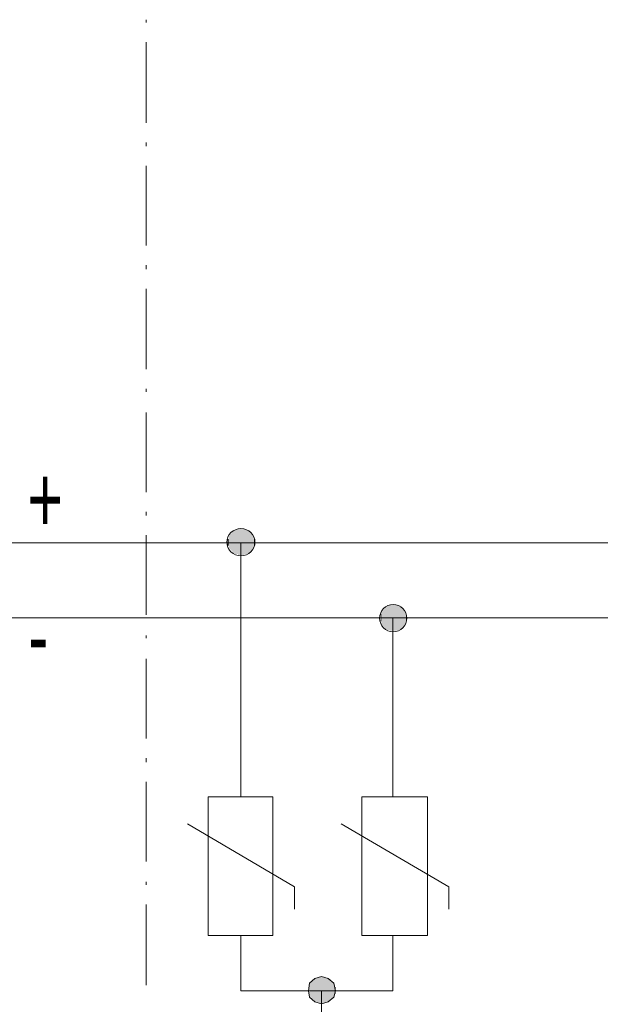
# Model space of a CAD drawing. Header units: millimetres. Extents: x -62780 to 1772512, y -757464 to -52755.
# Tile 23 of 65: x 1712621 to 1712883, y -612387 to -611942. Entities that reach past the tile are written whole.
import ezdxf

# ---------------------------------------------------------------- set-up
doc = ezdxf.new("R2010")
doc.units = ezdxf.units.MM
doc.layers.add('C00-00-00', color=7, linetype='Continuous')
for name, color, linetype, true_color in [('C00-00-FF', 5, 'Continuous', 0x0000ff), ('C01-01-01', 7, 'Continuous', 0x010101), ('C03-03-03', 7, 'Continuous', 0x030303), ('C04-04-04', 7, 'Continuous', 0x040404), ('C05-05-05', 7, 'Continuous', 0x050505), ('C06-06-06', 7, 'Continuous', 0x060606), ('C07-07-07', 7, 'Continuous', 0x070707), ('C08-08-08', 7, 'Continuous', 0x080808), ('C09-09-09', 7, 'Continuous', 0x090909), ('C0B-0B-0B', 7, 'Continuous', 0x0b0b0b), ('C0D-0D-0D', 7, 'Continuous', 0x0d0d0d), ('C0E-0E-0E', 7, 'Continuous', 0x0e0e0e), ('C10-10-10', 7, 'Continuous', 0x101010), ('C12-12-12', 7, 'Continuous', 0x121212), ('C13-13-13', 7, 'Continuous', 0x131313), ('C15-15-15', 7, 'Continuous', 0x151515), ('C17-17-17', 7, 'Continuous', 0x171717), ('C19-19-19', 7, 'Continuous', 0x191919), ('C1A-1A-1A', 7, 'Continuous', 0x1a1a1a), ('C1B-1B-1B', 7, 'Continuous', 0x1b1b1b), ('C1C-1C-1C', 7, 'Continuous', 0x1c1c1c), ('C1D-1D-1D', 7, 'Continuous', 0x1d1d1d), ('C1E-1E-1E', 7, 'Continuous', 0x1e1e1e), ('C1F-1F-1F', 7, 'Continuous', 0x1f1f1f), ('C21-21-21', 7, 'Continuous', 0x212121), ('C23-23-23', 7, 'Continuous', 0x232323), ('C24-24-24', 7, 'Continuous', 0x242424), ('CFF-00-00', 1, 'Continuous', 0xff0000)]:
    doc.layers.add(name, color=color, linetype=linetype, true_color=true_color)
doc.styles.get("Standard").update_dxf_attribs({"font": 'simplex.shx', "width": 0.8})

# ---------------------------------------------------------------- blocks, each defined once
blk = doc.blocks.new('zw$6995')
at = {"layer": 'C00-00-00'}
h = blk.add_hatch(color=256, dxfattribs=at)
h.dxf.hatch_style = 2
h.paths.add_polyline_path([(-30340.496, -28214.181), (-30336.263, -28214.181), (-30336.263, -28108.348), (-30340.496, -28108.348)])
h = blk.add_hatch(color=256, dxfattribs=at)
h.dxf.hatch_style = 2
h.paths.add_polyline_path([(-30336.263, -28209.948), (-30332.029, -28209.948), (-30332.029, -28108.348), (-30336.263, -28108.348)])
h = blk.add_hatch(color=256, dxfattribs=at)
h.dxf.hatch_style = 2
h.paths.add_polyline_path([(-30332.029, -28205.714), (-30327.796, -28205.714), (-30327.796, -28112.581), (-30332.029, -28112.581)])
h = blk.add_hatch(color=256, dxfattribs=at)
h.dxf.hatch_style = 2
h.paths.add_polyline_path([(-30327.796, -28201.481), (-30323.563, -28201.481), (-30323.563, -28116.814), (-30327.796, -28116.814)])
h = blk.add_hatch(color=256, dxfattribs=at)
h.dxf.hatch_style = 2
h.paths.add_polyline_path([(-30323.563, -28197.248), (-30319.329, -28197.248), (-30319.329, -28121.048), (-30323.563, -28121.048)])
h = blk.add_hatch(color=256, dxfattribs=at)
h.dxf.hatch_style = 2
h.paths.add_polyline_path([(-30319.329, -28193.014), (-30315.096, -28193.014), (-30315.096, -28125.281), (-30319.329, -28125.281)])
h = blk.add_hatch(color=256, dxfattribs=at)
h.dxf.hatch_style = 2
h.paths.add_polyline_path([(-30315.096, -28193.014), (-30310.863, -28193.014), (-30310.863, -28129.514), (-30315.096, -28129.514)])
h = blk.add_hatch(color=256, dxfattribs=at)
h.dxf.hatch_style = 2
h.paths.add_polyline_path([(-30310.863, -28176.081), (-30306.629, -28176.081), (-30306.629, -28146.448), (-30310.863, -28146.448)])
h = blk.add_hatch(color=256, dxfattribs=at)
h.dxf.hatch_style = 2
h.paths.add_polyline_path([(-29650.463, -28557.081), (-29646.229, -28557.081), (-29646.229, -28451.248), (-29650.463, -28451.248)])
h = blk.add_hatch(color=256, dxfattribs=at)
h.dxf.hatch_style = 2
h.paths.add_polyline_path([(-29646.229, -28552.848), (-29641.996, -28552.848), (-29641.996, -28455.481), (-29646.229, -28455.481)])
h = blk.add_hatch(color=256, dxfattribs=at)
h.dxf.hatch_style = 2
h.paths.add_polyline_path([(-29641.996, -28548.614), (-29637.763, -28548.614), (-29637.763, -28459.714), (-29641.996, -28459.714)])
h = blk.add_hatch(color=256, dxfattribs=at)
h.dxf.hatch_style = 2
h.paths.add_polyline_path([(-29637.763, -28544.381), (-29633.529, -28544.381), (-29633.529, -28463.948), (-29637.763, -28463.948)])
h = blk.add_hatch(color=256, dxfattribs=at)
h.dxf.hatch_style = 2
h.paths.add_polyline_path([(-29633.529, -28540.148), (-29629.296, -28540.148), (-29629.296, -28468.181), (-29633.529, -28468.181)])
h = blk.add_hatch(color=256, dxfattribs=at)
h.dxf.hatch_style = 2
h.paths.add_polyline_path([(-29629.296, -28535.914), (-29625.063, -28535.914), (-29625.063, -28472.414), (-29629.296, -28472.414)])
h = blk.add_hatch(color=256, dxfattribs=at)
h.dxf.hatch_style = 2
h.paths.add_polyline_path([(-29625.063, -28518.981), (-29620.829, -28518.981), (-29620.829, -28485.114), (-29625.063, -28485.114)])
h = blk.add_hatch(color=256, dxfattribs=at)
h.dxf.hatch_style = 2
h.paths.add_polyline_path([(-29976.429, -30237.714), (-29972.196, -30237.714), (-29972.196, -30131.881), (-29976.429, -30131.881)])
h = blk.add_hatch(color=256, dxfattribs=at)
h.dxf.hatch_style = 2
h.paths.add_polyline_path([(-29972.196, -30233.481), (-29967.963, -30233.481), (-29967.963, -30131.881), (-29972.196, -30131.881)])
h = blk.add_hatch(color=256, dxfattribs=at)
h.dxf.hatch_style = 2
h.paths.add_polyline_path([(-29967.963, -30229.248), (-29963.729, -30229.248), (-29963.729, -30136.114), (-29967.963, -30136.114)])
h = blk.add_hatch(color=256, dxfattribs=at)
h.dxf.hatch_style = 2
h.paths.add_polyline_path([(-29963.729, -30225.014), (-29959.496, -30225.014), (-29959.496, -30140.348), (-29963.729, -30140.348)])
h = blk.add_hatch(color=256, dxfattribs=at)
h.dxf.hatch_style = 2
h.paths.add_polyline_path([(-29959.496, -30220.781), (-29955.263, -30220.781), (-29955.263, -30144.581), (-29959.496, -30144.581)])
h = blk.add_hatch(color=256, dxfattribs=at)
h.dxf.hatch_style = 2
h.paths.add_polyline_path([(-29955.263, -30216.548), (-29951.029, -30216.548), (-29951.029, -30148.814), (-29955.263, -30148.814)])
h = blk.add_hatch(color=256, dxfattribs=at)
h.dxf.hatch_style = 2
h.paths.add_polyline_path([(-29951.029, -30216.548), (-29946.796, -30216.548), (-29946.796, -30153.048), (-29951.029, -30153.048)])
h = blk.add_hatch(color=256, dxfattribs=at)
h.dxf.hatch_style = 2
h.paths.add_polyline_path([(-29946.796, -30199.614), (-29942.563, -30199.614), (-29942.563, -30169.981), (-29946.796, -30169.981)])
at = {"layer": 'C01-01-01'}
h = blk.add_hatch(color=256, dxfattribs=at)
h.dxf.hatch_style = 2
h.paths.add_polyline_path([(-30344.729, -28214.181), (-30340.496, -28214.181), (-30340.496, -28104.114), (-30344.729, -28104.114)])
h = blk.add_hatch(color=256, dxfattribs=at)
h.dxf.hatch_style = 2
h.paths.add_polyline_path([(-29654.696, -28557.081), (-29650.463, -28557.081), (-29650.463, -28447.014), (-29654.696, -28447.014)])
h = blk.add_hatch(color=256, dxfattribs=at)
h.dxf.hatch_style = 2
h.paths.add_polyline_path([(-29980.663, -30237.714), (-29976.429, -30237.714), (-29976.429, -30127.648), (-29980.663, -30127.648)])
at = {"layer": 'C03-03-03'}
h = blk.add_hatch(color=256, dxfattribs=at)
h.dxf.hatch_style = 2
h.paths.add_polyline_path([(-30348.963, -28214.181), (-30344.729, -28214.181), (-30344.729, -28104.114), (-30348.963, -28104.114)])
h = blk.add_hatch(color=256, dxfattribs=at)
h.dxf.hatch_style = 2
h.paths.add_polyline_path([(-29658.929, -28557.081), (-29654.696, -28557.081), (-29654.696, -28447.014), (-29658.929, -28447.014)])
h = blk.add_hatch(color=256, dxfattribs=at)
h.dxf.hatch_style = 2
h.paths.add_polyline_path([(-29984.896, -30237.714), (-29980.663, -30237.714), (-29980.663, -30127.648), (-29984.896, -30127.648)])
at = {"layer": 'C04-04-04'}
h = blk.add_hatch(color=256, dxfattribs=at)
h.dxf.hatch_style = 2
h.paths.add_polyline_path([(-29663.163, -28557.081), (-29658.929, -28557.081), (-29658.929, -28447.014), (-29663.163, -28447.014)])
at = {"layer": 'C05-05-05'}
h = blk.add_hatch(color=256, dxfattribs=at)
h.dxf.hatch_style = 2
h.paths.add_polyline_path([(-30353.196, -28214.181), (-30348.963, -28214.181), (-30348.963, -28104.114), (-30353.196, -28104.114)])
h = blk.add_hatch(color=256, dxfattribs=at)
h.dxf.hatch_style = 2
h.paths.add_polyline_path([(-29989.129, -30237.714), (-29984.896, -30237.714), (-29984.896, -30127.648), (-29989.129, -30127.648)])
at = {"layer": 'C06-06-06'}
h = blk.add_hatch(color=256, dxfattribs=at)
h.dxf.hatch_style = 2
h.paths.add_polyline_path([(-29667.396, -28561.314), (-29663.163, -28561.314), (-29663.163, -28447.014), (-29667.396, -28447.014)])
at = {"layer": 'C07-07-07'}
h = blk.add_hatch(color=256, dxfattribs=at)
h.dxf.hatch_style = 2
h.paths.add_polyline_path([(-30357.429, -28218.414), (-30353.196, -28218.414), (-30353.196, -28099.881), (-30357.429, -28099.881)])
h = blk.add_hatch(color=256, dxfattribs=at)
h.dxf.hatch_style = 2
h.paths.add_polyline_path([(-29993.363, -30241.948), (-29989.129, -30241.948), (-29989.129, -30123.414), (-29993.363, -30123.414)])
at = {"layer": 'C08-08-08'}
h = blk.add_hatch(color=256, dxfattribs=at)
h.dxf.hatch_style = 2
h.paths.add_polyline_path([(-29671.629, -28561.314), (-29667.396, -28561.314), (-29667.396, -28442.781), (-29671.629, -28442.781)])
at = {"layer": 'C09-09-09'}
h = blk.add_hatch(color=256, dxfattribs=at)
h.dxf.hatch_style = 2
h.paths.add_polyline_path([(-30361.663, -28218.414), (-30357.429, -28218.414), (-30357.429, -28099.881), (-30361.663, -28099.881)])
h = blk.add_hatch(color=256, dxfattribs=at)
h.dxf.hatch_style = 2
h.paths.add_polyline_path([(-29675.863, -28561.314), (-29671.629, -28561.314), (-29671.629, -28442.781), (-29675.863, -28442.781)])
h = blk.add_hatch(color=256, dxfattribs=at)
h.dxf.hatch_style = 2
h.paths.add_polyline_path([(-29997.596, -30241.948), (-29993.363, -30241.948), (-29993.363, -30123.414), (-29997.596, -30123.414)])
at = {"layer": 'C0B-0B-0B'}
h = blk.add_hatch(color=256, dxfattribs=at)
h.dxf.hatch_style = 2
h.paths.add_polyline_path([(-30365.896, -28218.414), (-30361.663, -28218.414), (-30361.663, -28099.881), (-30365.896, -28099.881)])
h = blk.add_hatch(color=256, dxfattribs=at)
h.dxf.hatch_style = 2
h.paths.add_polyline_path([(-29680.096, -28561.314), (-29675.863, -28561.314), (-29675.863, -28442.781), (-29680.096, -28442.781)])
h = blk.add_hatch(color=256, dxfattribs=at)
h.dxf.hatch_style = 2
h.paths.add_polyline_path([(-30001.829, -30241.948), (-29997.596, -30241.948), (-29997.596, -30123.414), (-30001.829, -30123.414)])
at = {"layer": 'C0D-0D-0D'}
h = blk.add_hatch(color=256, dxfattribs=at)
h.dxf.hatch_style = 2
h.paths.add_polyline_path([(-30370.129, -28222.648), (-30365.896, -28222.648), (-30365.896, -28099.881), (-30370.129, -28099.881)])
h = blk.add_hatch(color=256, dxfattribs=at)
h.dxf.hatch_style = 2
h.paths.add_polyline_path([(-29684.329, -28565.548), (-29680.096, -28565.548), (-29680.096, -28442.781), (-29684.329, -28442.781)])
h = blk.add_hatch(color=256, dxfattribs=at)
h.dxf.hatch_style = 2
h.paths.add_polyline_path([(-30006.063, -30246.181), (-30001.829, -30246.181), (-30001.829, -30123.414), (-30006.063, -30123.414)])
at = {"layer": 'C0E-0E-0E'}
h = blk.add_hatch(color=256, dxfattribs=at)
h.dxf.hatch_style = 2
h.paths.add_polyline_path([(-30374.363, -28218.414), (-30370.129, -28218.414), (-30370.129, -28099.881), (-30374.363, -28099.881)])
h = blk.add_hatch(color=256, dxfattribs=at)
h.dxf.hatch_style = 2
h.paths.add_polyline_path([(-29688.563, -28561.314), (-29684.329, -28561.314), (-29684.329, -28442.781), (-29688.563, -28442.781)])
h = blk.add_hatch(color=256, dxfattribs=at)
h.dxf.hatch_style = 2
h.paths.add_polyline_path([(-30010.296, -30241.948), (-30006.063, -30241.948), (-30006.063, -30123.414), (-30010.296, -30123.414)])
at = {"layer": 'C10-10-10'}
h = blk.add_hatch(color=256, dxfattribs=at)
h.dxf.hatch_style = 2
h.paths.add_polyline_path([(-30378.596, -28218.414), (-30374.363, -28218.414), (-30374.363, -28099.881), (-30378.596, -28099.881)])
h = blk.add_hatch(color=256, dxfattribs=at)
h.dxf.hatch_style = 2
h.paths.add_polyline_path([(-29692.796, -28561.314), (-29688.563, -28561.314), (-29688.563, -28442.781), (-29692.796, -28442.781)])
h = blk.add_hatch(color=256, dxfattribs=at)
h.dxf.hatch_style = 2
h.paths.add_polyline_path([(-30014.529, -30241.948), (-30010.296, -30241.948), (-30010.296, -30123.414), (-30014.529, -30123.414)])
at = {"layer": 'C12-12-12'}
h = blk.add_hatch(color=256, dxfattribs=at)
h.dxf.hatch_style = 2
h.paths.add_polyline_path([(-30382.829, -28218.414), (-30378.596, -28218.414), (-30378.596, -28099.881), (-30382.829, -28099.881)])
h = blk.add_hatch(color=256, dxfattribs=at)
h.dxf.hatch_style = 2
h.paths.add_polyline_path([(-29697.029, -28561.314), (-29692.796, -28561.314), (-29692.796, -28442.781), (-29697.029, -28442.781)])
h = blk.add_hatch(color=256, dxfattribs=at)
h.dxf.hatch_style = 2
h.paths.add_polyline_path([(-30018.763, -30241.948), (-30014.529, -30241.948), (-30014.529, -30123.414), (-30018.763, -30123.414)])
at = {"layer": 'C13-13-13'}
h = blk.add_hatch(color=256, dxfattribs=at)
h.dxf.hatch_style = 2
h.paths.add_polyline_path([(-30387.063, -28214.181), (-30382.829, -28214.181), (-30382.829, -28104.114), (-30387.063, -28104.114)])
h = blk.add_hatch(color=256, dxfattribs=at)
h.dxf.hatch_style = 2
h.paths.add_polyline_path([(-29701.263, -28557.081), (-29697.029, -28557.081), (-29697.029, -28447.014), (-29701.263, -28447.014)])
h = blk.add_hatch(color=256, dxfattribs=at)
h.dxf.hatch_style = 2
h.paths.add_polyline_path([(-30022.996, -30237.714), (-30018.763, -30237.714), (-30018.763, -30127.648), (-30022.996, -30127.648)])
at = {"layer": 'C15-15-15'}
h = blk.add_hatch(color=256, dxfattribs=at)
h.dxf.hatch_style = 2
h.paths.add_polyline_path([(-30391.296, -28214.181), (-30387.063, -28214.181), (-30387.063, -28104.114), (-30391.296, -28104.114)])
h = blk.add_hatch(color=256, dxfattribs=at)
h.dxf.hatch_style = 2
h.paths.add_polyline_path([(-29705.496, -28557.081), (-29701.263, -28557.081), (-29701.263, -28447.014), (-29705.496, -28447.014)])
h = blk.add_hatch(color=256, dxfattribs=at)
h.dxf.hatch_style = 2
h.paths.add_polyline_path([(-30027.229, -30237.714), (-30022.996, -30237.714), (-30022.996, -30127.648), (-30027.229, -30127.648)])
at = {"layer": 'C17-17-17'}
h = blk.add_hatch(color=256, dxfattribs=at)
h.dxf.hatch_style = 2
h.paths.add_polyline_path([(-30395.529, -28214.181), (-30391.296, -28214.181), (-30391.296, -28104.114), (-30395.529, -28104.114)])
h = blk.add_hatch(color=256, dxfattribs=at)
h.dxf.hatch_style = 2
h.paths.add_polyline_path([(-29709.729, -28557.081), (-29705.496, -28557.081), (-29705.496, -28447.014), (-29709.729, -28447.014)])
h = blk.add_hatch(color=256, dxfattribs=at)
h.dxf.hatch_style = 2
h.paths.add_polyline_path([(-30031.463, -30237.714), (-30027.229, -30237.714), (-30027.229, -30127.648), (-30031.463, -30127.648)])
at = {"layer": 'C19-19-19'}
h = blk.add_hatch(color=256, dxfattribs=at)
h.dxf.hatch_style = 2
h.paths.add_polyline_path([(-30399.763, -28214.181), (-30395.529, -28214.181), (-30395.529, -28108.348), (-30399.763, -28108.348)])
h = blk.add_hatch(color=256, dxfattribs=at)
h.dxf.hatch_style = 2
h.paths.add_polyline_path([(-29713.963, -28557.081), (-29709.729, -28557.081), (-29709.729, -28451.248), (-29713.963, -28451.248)])
h = blk.add_hatch(color=256, dxfattribs=at)
h.dxf.hatch_style = 2
h.paths.add_polyline_path([(-30035.696, -30237.714), (-30031.463, -30237.714), (-30031.463, -30131.881), (-30035.696, -30131.881)])
at = {"layer": 'C1A-1A-1A'}
h = blk.add_hatch(color=256, dxfattribs=at)
h.dxf.hatch_style = 2
h.paths.add_polyline_path([(-30403.996, -28209.948), (-30399.763, -28209.948), (-30399.763, -28108.348), (-30403.996, -28108.348)])
h = blk.add_hatch(color=256, dxfattribs=at)
h.dxf.hatch_style = 2
h.paths.add_polyline_path([(-30039.929, -30233.481), (-30035.696, -30233.481), (-30035.696, -30131.881), (-30039.929, -30131.881)])
at = {"layer": 'C1B-1B-1B'}
h = blk.add_hatch(color=256, dxfattribs=at)
h.dxf.hatch_style = 2
h.paths.add_polyline_path([(-29718.196, -28552.848), (-29713.963, -28552.848), (-29713.963, -28455.481), (-29718.196, -28455.481)])
at = {"layer": 'C1C-1C-1C'}
h = blk.add_hatch(color=256, dxfattribs=at)
h.dxf.hatch_style = 2
h.paths.add_polyline_path([(-30408.229, -28205.714), (-30403.996, -28205.714), (-30403.996, -28112.581), (-30408.229, -28112.581)])
h = blk.add_hatch(color=256, dxfattribs=at)
h.dxf.hatch_style = 2
h.paths.add_polyline_path([(-30044.163, -30229.248), (-30039.929, -30229.248), (-30039.929, -30136.114), (-30044.163, -30136.114)])
at = {"layer": 'C1D-1D-1D'}
h = blk.add_hatch(color=256, dxfattribs=at)
h.dxf.hatch_style = 2
h.paths.add_polyline_path([(-29722.429, -28548.614), (-29718.196, -28548.614), (-29718.196, -28459.714), (-29722.429, -28459.714)])
at = {"layer": 'C1E-1E-1E'}
h = blk.add_hatch(color=256, dxfattribs=at)
h.dxf.hatch_style = 2
h.paths.add_polyline_path([(-30412.463, -28201.481), (-30408.229, -28201.481), (-30408.229, -28116.814), (-30412.463, -28116.814)])
h = blk.add_hatch(color=256, dxfattribs=at)
h.dxf.hatch_style = 2
h.paths.add_polyline_path([(-30048.396, -30225.014), (-30044.163, -30225.014), (-30044.163, -30140.348), (-30048.396, -30140.348)])
at = {"layer": 'C1F-1F-1F'}
h = blk.add_hatch(color=256, dxfattribs=at)
h.dxf.hatch_style = 2
h.paths.add_polyline_path([(-30416.696, -28197.248), (-30412.463, -28197.248), (-30412.463, -28121.048), (-30416.696, -28121.048)])
h = blk.add_hatch(color=256, dxfattribs=at)
h.dxf.hatch_style = 2
h.paths.add_polyline_path([(-29726.663, -28544.381), (-29722.429, -28544.381), (-29722.429, -28463.948), (-29726.663, -28463.948)])
h = blk.add_hatch(color=256, dxfattribs=at)
h.dxf.hatch_style = 2
h.paths.add_polyline_path([(-30052.629, -30220.781), (-30048.396, -30220.781), (-30048.396, -30144.581), (-30052.629, -30144.581)])
at = {"layer": 'C21-21-21'}
h = blk.add_hatch(color=256, dxfattribs=at)
h.dxf.hatch_style = 2
h.paths.add_polyline_path([(-30420.929, -28193.014), (-30416.696, -28193.014), (-30416.696, -28125.281), (-30420.929, -28125.281)])
h = blk.add_hatch(color=256, dxfattribs=at)
h.dxf.hatch_style = 2
h.paths.add_polyline_path([(-29730.896, -28540.148), (-29726.663, -28540.148), (-29726.663, -28468.181), (-29730.896, -28468.181)])
h = blk.add_hatch(color=256, dxfattribs=at)
h.dxf.hatch_style = 2
h.paths.add_polyline_path([(-30056.863, -30216.548), (-30052.629, -30216.548), (-30052.629, -30148.814), (-30056.863, -30148.814)])
at = {"layer": 'C23-23-23'}
h = blk.add_hatch(color=256, dxfattribs=at)
h.dxf.hatch_style = 2
h.paths.add_polyline_path([(-30425.163, -28193.014), (-30420.929, -28193.014), (-30420.929, -28129.514), (-30425.163, -28129.514)])
h = blk.add_hatch(color=256, dxfattribs=at)
h.dxf.hatch_style = 2
h.paths.add_polyline_path([(-29735.129, -28535.914), (-29730.896, -28535.914), (-29730.896, -28472.414), (-29735.129, -28472.414)])
h = blk.add_hatch(color=256, dxfattribs=at)
h.dxf.hatch_style = 2
h.paths.add_polyline_path([(-30061.096, -30216.548), (-30056.863, -30216.548), (-30056.863, -30153.048), (-30061.096, -30153.048)])
at = {"layer": 'C24-24-24'}
h = blk.add_hatch(color=256, dxfattribs=at)
h.dxf.hatch_style = 2
h.paths.add_polyline_path([(-30429.396, -28176.081), (-30425.163, -28176.081), (-30425.163, -28146.448), (-30429.396, -28146.448)])
h = blk.add_hatch(color=256, dxfattribs=at)
h.dxf.hatch_style = 2
h.paths.add_polyline_path([(-29739.363, -28518.981), (-29735.129, -28518.981), (-29735.129, -28485.114), (-29739.363, -28485.114)])
at = {"layer": 'C00-00-00', "lineweight": 0}
for points in [[(-30797.696, -25813.881), (-30797.696, -25801.181)], [(-30797.696, -26266.848), (-30797.696, -25902.781)], [(-30797.696, -26372.681), (-30797.696, -26355.748)], [(-30797.696, -26821.414), (-30797.696, -26461.581)], [(-30797.696, -26927.248), (-30797.696, -26910.314)], [(-30797.696, -27380.214), (-30797.696, -27016.148)], [(-30797.696, -27481.814), (-30797.696, -27469.114)], [(-30797.696, -27934.781), (-30797.696, -27574.948)], [(-30797.696, -28040.614), (-30797.696, -28023.681)], [(-30797.696, -28489.348), (-30797.696, -28129.514)], [(-30370.129, -29310.614), (-30370.129, -28163.381)], [(-29684.329, -29310.614), (-29684.329, -28502.048)], [(-30797.696, -28595.181), (-30797.696, -28582.481)], [(-30797.696, -29048.148), (-30797.696, -28688.314)], [(-30797.696, -29153.981), (-30797.696, -29137.048)], [(-30797.696, -29602.714), (-30797.696, -29242.881)], [(-29684.329, -29310.614), (-29684.329, -29306.381)], [(-30611.429, -29433.381), (-30128.829, -29717.014)], [(-29917.163, -29433.381), (-29430.329, -29717.014)], [(-30797.696, -29708.548), (-30797.696, -29695.848)], [(-30128.829, -29717.014), (-30128.829, -29818.614)], [(-29430.329, -29717.014), (-29430.329, -29818.614)], [(-30797.696, -30161.514), (-30797.696, -29797.448)], [(-30370.129, -29937.148), (-30370.129, -30186.914)], [(-29684.329, -29937.148), (-29684.329, -30186.914)], [(-30370.129, -30186.914), (-29684.329, -30186.914)], [(-30006.063, -30186.914), (-30006.063, -30343.548)]]:
    blk.add_lwpolyline(points, dxfattribs=at)
for points in [[(-30518.296, -29310.614), (-30226.196, -29310.614), (-30226.196, -29937.148), (-30518.296, -29937.148)], [(-29824.029, -29310.614), (-29527.696, -29310.614), (-29527.696, -29937.148), (-29824.029, -29937.148)], [(-29942.563, -30186.914), (-29951.029, -30153.048), (-29976.429, -30131.881), (-30006.063, -30123.414), (-30035.696, -30131.881), (-30061.096, -30153.048), (-30065.329, -30186.914), (-30061.096, -30216.548), (-30035.696, -30237.714), (-30006.063, -30246.181), (-29976.429, -30237.714), (-29951.029, -30216.548)]]:
    blk.add_lwpolyline(points, close=True, dxfattribs=at)
blk.add_circle((-29682.213, -28504.164), 61.383, dxfattribs=at)
blk.add_ellipse((-30370.129, -28161.264), major_axis=(63.5, 0), ratio=0.966667, start_param=0, end_param=6.283185, dxfattribs=at)
at = {"layer": 'C00-00-FF', "lineweight": 0}
blk.add_lwpolyline([(-31585.096, -28502.048), (-28359.296, -28502.048)], dxfattribs=at)
at = {"layer": 'CFF-00-00', "lineweight": 0}
blk.add_lwpolyline([(-31585.096, -28163.381), (-28359.296, -28163.381)], dxfattribs=at)
at = {"layer": 'C00-00-00', "char_height": 300.8368, "attachment_point": 1}
for s, insert in [('{\\fArialNarrow,Bold|b0|i0|c0;+}', (-31335.324, -27815.986)), ('{\\fArialNarrow,Bold|b0|i0|c0;-}', (-31331.09, -28434.053))]:
    blk.add_mtext(s, dxfattribs=dict(at, insert=insert))

msp = doc.modelspace()

# ---------------------------------------------------------------- block references
at = {"color": 7, "xscale": 0.1, "yscale": 0.1, "zscale": 0.1}
msp.add_blockref('zw$6995', (1715757.6861, -609362.2814), dxfattribs=at)

doc.saveas('drawing.dxf')
